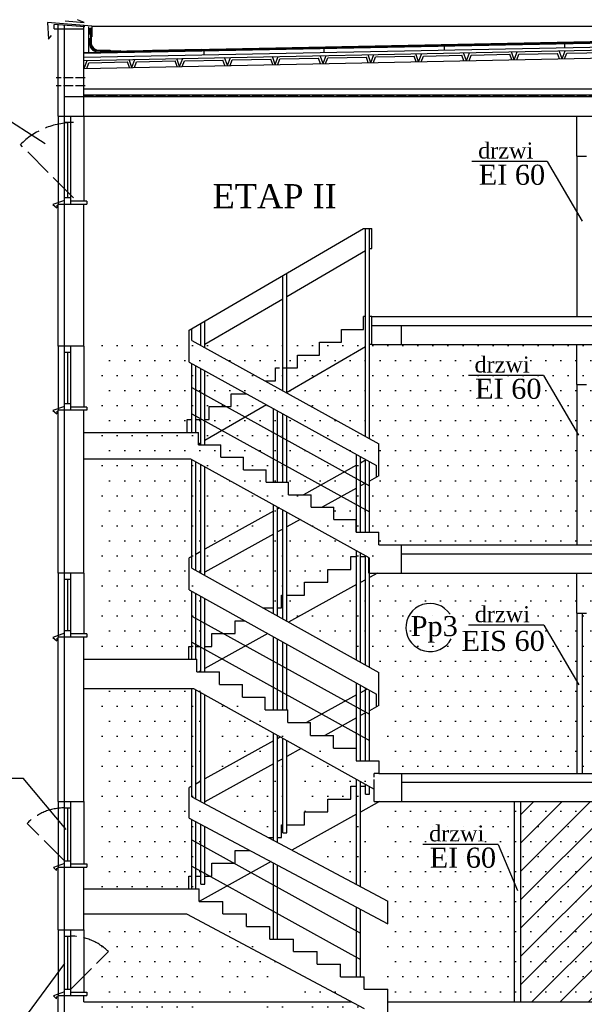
# Model space of a CAD drawing. Extents: x -4334 to 79223, y -1882 to 29514.
# Tile 8 of 60: x 31073 to 31777, y 20749 to 21978. Entities that reach past the tile are written whole.
import ezdxf

# ---------------------------------------------------------------- set-up
doc = ezdxf.new("R2010")
doc.units = 0
doc.header["$MEASUREMENT"] = 0
doc.linetypes.add('ACAD_ISO02W100', pattern=[15, 12, -3])
for name, color, linetype in [('CIENKIE', 251, 'CONTINUOUS'), ('NAPIS', 251, 'CONTINUOUS'), ('PRZERYW', 251, 'ACAD_ISO02W100'), ('SCIANY', 251, 'CONTINUOUS'), ('urzadzenia', 251, 'CONTINUOUS')]:
    doc.layers.add(name, color=color, linetype=linetype)
doc.styles.add('NEWROMAN', font='TIMES.TTF')

msp = doc.modelspace()

# ---------------------------------------------------------------- hatches: boundary and pattern name
at = {"layer": 'urzadzenia', "ltscale": 3}
h = msp.add_hatch(dxfattribs=at)
h.set_pattern_fill('ANSI31', color=256, scale=200, style=0)
h.set_pattern_definition([(45, (-9399.382, 11956.397), (-17.67767, 17.67767), [])])
h.paths.add_polyline_path([(32619.7, 21857.46), (31994.7, 21857.46), (31994.7, 21607.46), (32098.83, 21607.46), (32080.93, 21626.44), (32100.02, 21626.44), (32100.02, 21607.46), (32619.7, 21607.46), (32619.7, 21682.46), (32615.7, 21682.46), (32615.7, 21686.46), (32619.7, 21686.46)])
h.paths.add_polyline_path([(32443.7, 21002.46), (32281.7, 21002.46), (32281.7, 20752.46), (32443.7, 20752.46)])
h.paths.add_polyline_path([(32273.7, 21002.46), (31697.7, 21002.46), (31697.7, 20752.46), (31786.2, 20752.46), (31786.2, 20955.46), (31976.2, 20955.46), (31976.2, 20752.46), (32273.7, 20752.46)])
h.paths.add_polyline_path([(31976.2, 20955.46), (31881.2, 20955.46), (31881.2, 20752.46), (31976.2, 20752.46)], flags=16)
h.paths.add_polyline_path([(31881.2, 20955.46), (31786.2, 20955.46), (31786.2, 20752.46), (31832.58, 20752.46), (31813.58, 20772.61), (31881.2, 20772.61)], flags=17)
h.paths.add_polyline_path([(31782.7, 20722.46), (31678.83, 20722.46), (31152.7, 20722.46), (31152.7, 20680.46), (31152.7, 20638.46), (31152.7, 20472.46), (31678.83, 20472.46), (31782.7, 20472.46)])
h.paths.add_polyline_path([(32619.7, 20722.46), (31942.7, 20722.46), (31942.7, 20472.46), (32619.7, 20472.46)])
h.paths.add_polyline_path([(32545.71, 21712.96), (32545.71, 21751.96), (32565.21, 21751.96), (32565.21, 21712.96)], flags=24)
h.paths.add_polyline_path([(32102.87, 21627.11), (32166.8, 21627.11), (32166.8, 21660.7), (32102.87, 21660.7)], flags=24)
h.paths.add_polyline_path([(32075.12, 21626.57), (32098.44, 21626.57), (32098.44, 21649.89), (32075.12, 21649.89)], flags=24)
h.paths.add_polyline_path([(32196.95, 21607.56), (32615.32, 21607.56), (32615.32, 21649.19), (32196.95, 21649.19)], flags=24)
h.paths.add_polyline_path([(32547.92, 21142.96), (32547.92, 21181.96), (32567.42, 21181.96), (32567.42, 21142.96)], flags=9)
h.paths.add_polyline_path([(32075.12, 21057.83), (32098.44, 21057.83), (32098.44, 21081.15), (32075.12, 21081.15)], flags=9)
h.paths.add_polyline_path([(32101.6, 21058.37), (32166.8, 21058.37), (32166.8, 21091.96), (32101.6, 21091.96)], flags=9)
h.paths.add_polyline_path([(31995.45, 20759.43), (32339.23, 20759.43), (32339.23, 20790.1), (31995.45, 20790.1)], flags=9)
h.paths.add_polyline_path([(31834.72, 20773.28), (31900.43, 20773.28), (31900.43, 20806.87), (31834.72, 20806.87)], flags=25)
h.paths.add_polyline_path([(31806.93, 20783.8), (31836.08, 20783.8), (31836.08, 20812.95), (31806.93, 20812.95)], flags=24)
h.paths.add_polyline_path([(31786.9, 20911.78), (31878.5, 20911.78), (31878.5, 20949.85), (31786.9, 20949.85)], flags=24)
h.paths.add_polyline_path([(31558.92, 20985.92), (31558.92, 21014.08), (31578.42, 21014.08), (31578.42, 20985.92)], flags=9)
h.paths.add_polyline_path([(31565.65, 20857.96), (31565.65, 20896.96), (31585.15, 20896.96), (31585.15, 20857.96)], flags=9)
h.paths.add_polyline_path([(31592.28, 20822.12), (31629.11, 20822.12), (31629.11, 20802.62), (31592.28, 20802.62)], flags=9)
h.paths.add_polyline_path([(31579.09, 20946.98), (31655.08, 20946.98), (31655.08, 20978.35), (31579.09, 20978.35)], flags=9)
h.paths.add_polyline_path([(31559.54, 20913.06), (31651.14, 20913.06), (31651.14, 20951.13), (31559.54, 20951.13)], flags=9)
h.paths.add_polyline_path([(32252.17, 20477.36), (32609.04, 20477.36), (32609.04, 20508.03), (32252.17, 20508.03)], flags=24)
h = msp.add_hatch(dxfattribs=at)
h.set_pattern_fill('DOTS', color=256, scale=300, style=0)
h.set_pattern_definition([(0, (-9380.632, 11671.397), (9.375, 18.75), [0, -18.75])])
h.paths.add_polyline_path([(32013.45, 21002.46), (32013.45, 20952.46), (32013.45, 20752.46), (32118.77, 20752.46), (32099.68, 20772.7), (32118.77, 20772.7), (32118.77, 20752.46), (32638.45, 20752.46), (32638.45, 20832.46), (32634.45, 20832.46), (32634.45, 20836.46), (32638.45, 20836.46), (32638.45, 21002.46)])
h.paths.add_polyline_path([(31959.45, 20912.96), (32001.45, 20912.96), (32001.45, 20952.46), (32001.45, 20975.46), (31959.45, 20975.46)])
h.paths.add_polyline_path([(31798.45, 21002.46), (31798.45, 20983.46), (32001.45, 20983.46), (32001.45, 21002.46)])
h.paths.add_polyline_path([(31931.45, 20912.96), (31931.45, 20975.46), (31806.45, 20975.46), (31806.45, 20912.96)])
h.paths.add_polyline_path([(31806.45, 20884.96), (31806.45, 20822.46), (31931.45, 20822.46), (31931.45, 20884.96)])
h.paths.add_polyline_path([(31959.45, 20822.46), (32001.45, 20822.46), (32001.45, 20884.96), (31959.45, 20884.96)])
h.paths.add_polyline_path([(31798.45, 20814.46), (31798.45, 20752.46), (32001.45, 20752.46), (32001.45, 20814.46)])
h.paths.add_polyline_path([(31786.45, 20952.46), (31786.45, 21002.46), (31697.58, 21002.46), (31537.72, 21002.46), (31527.69, 20996.9), (31527.69, 20884.86), (31539.45, 20878.29), (31539.45, 20837.2), (31527.69, 20830.69), (31527.69, 20768.29), (31539.45, 20768.29), (31539.45, 20752.46), (31697.58, 20752.46), (31786.45, 20752.46)])
h.paths.add_polyline_path([(31511.61, 20893.83), (31511.61, 20987.99), (31426.94, 20941.07)])
h.paths.add_polyline_path([(31408.1, 20793), (31408.1, 20802.85), (31322.51, 20850.61), (31322.51, 20745.57)])
h.paths.add_polyline_path([(31408.1, 20764.42), (31322.51, 20716.99), (31322.51, 20714.7), (31401.7, 20672.46), (31408.1, 20672.46)])
h.paths.add_polyline_path([(31442.66, 20783.57), (31424.5, 20773.51), (31424.5, 20688.46), (31446.82, 20688.46), (31446.82, 20704.46), (31475.7, 20704.46), (31475.7, 20720.46), (31504.57, 20720.46), (31504.57, 20736.46), (31511.61, 20736.46), (31511.61, 20745.09)])
h.paths.add_polyline_path([(31431.01, 20656.83), (31511.61, 20613.84), (31511.61, 20701.49)])
h.paths.add_polyline_path([(31516.61, 20611.17), (31550.45, 20593.13), (31550.45, 20564.79), (31516.61, 20582.84), (31516.61, 20498.79), (31521.07, 20498.79), (31521.07, 20483.13), (31550.45, 20483.13), (31550.45, 20467.46), (31697.58, 20467.46), (31708.45, 20467.46), (31708.45, 20717.46), (31540.42, 20717.46), (31516.61, 20704.27)])
h.paths.add_polyline_path([(31505.82, 20467.46), (31299.58, 20577.46), (31171.45, 20577.46), (31171.45, 20557.46), (31171.45, 20547.49, -0.1359622), (31202.12, 20530.13), (31171.45, 20499.46), (31171.45, 20479.46), (31175.45, 20479.46), (31175.45, 20475.46), (31171.45, 20475.46), (31171.45, 20467.46)])
h.paths.add_polyline_path([(31171.45, 20717.46), (31171.45, 20639.46), (31175.45, 20639.46), (31175.45, 20635.46), (31171.45, 20635.46), (31171.45, 20608.46), (31302.45, 20608.46), (31302.45, 20624.46), (31306.1, 20624.46), (31306.1, 20695.12), (31303.1, 20696.72), (31303.1, 20734.82), (31306.1, 20736.48), (31306.1, 20858.46), (31171.45, 20858.46)])
h.paths.add_polyline_path([(31171.45, 21002.46), (31171.45, 20926.46), (31175.45, 20926.46), (31175.45, 20922.46), (31171.45, 20922.46), (31171.45, 20894.96), (31302.45, 20894.96), (31302.45, 20910.96), (31306.1, 20910.96), (31306.1, 20979.87), (31303.1, 20981.55), (31303.1, 21021.32), (31306.1, 21022.98), (31306.1, 21144.17), (31304.66, 21144.96), (31171.45, 21144.96)])
h.paths.add_polyline_path([(31171.45, 21285.46), (31171.45, 21209.46), (31175.45, 21209.46), (31175.45, 21205.46), (31171.45, 21205.46), (31171.45, 21177.96), (31300.45, 21177.96), (31300.45, 21194.02), (31306.1, 21194.02), (31306.1, 21264.01), (31303.1, 21265.67), (31303.1, 21305.57), (31520.45, 21432.46), (31530.69, 21432.46), (31530.69, 21407.46), (31527.69, 21407.46), (31527.69, 21322.46), (31530.81, 21322.46), (31697.58, 21322.46), (31786.45, 21322.46), (31786.45, 21522.46), (31786.45, 21572.46), (31697.58, 21572.46), (31528.45, 21572.46), (31171.45, 21572.46), (31171.45, 21466.46), (31175.45, 21466.46), (31175.45, 21462.46), (31171.45, 21462.46)])
h.paths.add_polyline_path([(31492.95, 21306.44), (31520.45, 21306.44), (31520.45, 21322.46), (31522.69, 21322.46), (31522.69, 21404.82), (31424.5, 21347.49), (31424.5, 21258.26), (31437.95, 21258.26), (31437.95, 21274.32), (31465.45, 21274.32), (31465.45, 21290.38), (31492.95, 21290.38)], flags=17)
h.paths.add_polyline_path([(31419.5, 21344.57), (31322.51, 21287.95), (31322.51, 21283.5), (31419.5, 21229.86)], flags=17)
h.paths.add_polyline_path([(31522.69, 21284.59), (31424.5, 21227.24), (31424.5, 21227.09), (31522.69, 21172.78)])
h.paths.add_polyline_path([(31322.51, 21032.07), (31408.1, 21079.5), (31408.1, 21087.75), (31322.51, 21135.09)])
h.paths.add_polyline_path([(31322.51, 21003.49), (31322.51, 20999.35), (31394.89, 20958.96), (31408.1, 20958.96), (31408.1, 21050.92)])
h.paths.add_polyline_path([(31424.5, 20974.96), (31446.82, 20974.96), (31446.82, 20990.96), (31475.7, 20990.96), (31475.7, 21006.96), (31504.57, 21006.96), (31504.57, 21022.96), (31511.61, 21022.96), (31511.61, 21030.5), (31441.36, 21069.35), (31424.5, 21060.01)])
h.paths.add_polyline_path([(31697.58, 21037.46), (31786.45, 21037.46), (31786.45, 21237.46), (31786.45, 21287.46), (31697.58, 21287.46), (31530.81, 21287.46), (31527.69, 21287.46), (31527.69, 21170.01), (31539.45, 21163.51), (31539.45, 21123.7), (31527.69, 21117.19), (31527.69, 21053.51), (31539.45, 21053.51), (31539.45, 21037.46)])
h.paths.add_polyline_path([(32555.42, 20844.46), (32555.42, 20910.46), (32588.42, 20910.46), (32588.42, 20844.46)], flags=24)
h.paths.add_polyline_path([(32247.71, 20890.15), (32412.05, 20890.15), (32412.05, 20935.18), (32247.71, 20935.18)], flags=24)
h.paths.add_polyline_path([(32093.87, 20772.83), (32117.19, 20772.83), (32117.19, 20796.15), (32093.87, 20796.15)], flags=24)
h.paths.add_polyline_path([(32120.35, 20773.37), (32185.55, 20773.37), (32185.55, 20806.96), (32120.35, 20806.96)], flags=24)
h.paths.add_polyline_path([(31570.92, 20957.85), (31570.92, 21005.51), (31603.92, 21005.51), (31603.92, 20957.85)], flags=9)
h.paths.add_polyline_path([(31573.22, 20844.46), (31573.22, 20910.46), (31606.22, 20910.46), (31606.22, 20844.46)], flags=24)
h.paths.add_polyline_path([(31628.11, 20816.41), (31697.78, 20816.41), (31697.78, 20783.41), (31628.11, 20783.41)], flags=24)
h.paths.add_polyline_path([(31577.67, 20700.92), (31577.67, 20729.08), (31597.17, 20729.08), (31597.17, 20700.92)], flags=9)
h.paths.add_polyline_path([(31573.15, 20559.46), (31573.15, 20625.46), (31606.15, 20625.46), (31606.15, 20559.46)], flags=24)
h.paths.add_polyline_path([(31598.28, 20548.37), (31660.61, 20548.37), (31660.61, 20515.37), (31598.28, 20515.37)], flags=24)
h.paths.add_polyline_path([(31597.84, 20661.98), (31673.83, 20661.98), (31673.83, 20693.35), (31597.84, 20693.35)], flags=24)
h.paths.add_polyline_path([(31578.29, 20628.06), (31669.89, 20628.06), (31669.89, 20666.13), (31578.29, 20666.13)], flags=24)
h.paths.add_polyline_path([(31214.13, 20496.79), (31214.13, 20548.13), (31247.13, 20548.13), (31247.13, 20496.79)], flags=24)
h.paths.add_polyline_path([(31212.28, 20675.77), (31274.61, 20675.77), (31274.61, 20642.77), (31212.28, 20642.77)], flags=24)
h.paths.add_polyline_path([(31209.45, 20712.36), (31264.45, 20712.36), (31264.45, 20679.36), (31209.45, 20679.36)], flags=24)
h.paths.add_polyline_path([(31209.45, 20998.86), (31264.45, 20998.86), (31264.45, 20965.86), (31209.45, 20965.86)], flags=24)
h.paths.add_polyline_path([(31214.45, 20955.48), (31269.45, 20955.48), (31269.45, 20922.48), (31214.45, 20922.48)], flags=24)
h.paths.add_polyline_path([(31211.78, 21258.23), (31274.11, 21258.23), (31274.11, 21225.23), (31211.78, 21225.23)], flags=24)
h.paths.add_polyline_path([(31234.3, 21153.96), (31234.3, 21201.63), (31267.3, 21201.63), (31267.3, 21153.96)], flags=9)
h.paths.add_polyline_path([(31204.78, 21304.47), (31267.11, 21304.47), (31267.11, 21271.47), (31204.78, 21271.47)], flags=24)
h.paths.add_polyline_path([(31238.41, 21340.38), (31238.41, 21410.04), (31271.41, 21410.04), (31271.41, 21340.38)], flags=24)
h.paths.add_polyline_path([(31591.65, 21414.46), (31591.65, 21480.46), (31624.65, 21480.46), (31624.65, 21414.46)], flags=24)
h.paths.add_polyline_path([(31622.61, 21393.12), (31692.28, 21393.12), (31692.28, 21360.12), (31622.61, 21360.12)], flags=24)
h.paths.add_polyline_path([(31572.35, 21322.88), (31572.35, 21370.54), (31605.35, 21370.54), (31605.35, 21322.88)], flags=24)
h.paths.add_polyline_path([(31325.54, 21450.11), (31489.88, 21450.11), (31489.88, 21495.14), (31325.54, 21495.14)], flags=24)
h.paths.add_polyline_path([(31639.48, 21480.02), (31731.08, 21480.02), (31731.08, 21518.09), (31639.48, 21518.09)], flags=24)
h.paths.add_polyline_path([(31659.02, 21513.95), (31735.02, 21513.95), (31735.02, 21545.31), (31659.02, 21545.31)], flags=24)
h.paths.add_polyline_path([(31628.11, 21116.61), (31697.78, 21116.61), (31697.78, 21083.61), (31628.11, 21083.61)], flags=24)
h.paths.add_polyline_path([(31573.44, 21129.46), (31573.44, 21195.46), (31606.44, 21195.46), (31606.44, 21129.46)], flags=24)
h.paths.add_polyline_path([(31571.53, 21192.67), (31641.72, 21192.67), (31641.72, 21241.94), (31571.53, 21241.94)], flags=25)
h.paths.add_polyline_path([(31654.83, 21220.44), (31730.82, 21220.44), (31730.82, 21251.8), (31654.83, 21251.8)], flags=25)
h.paths.add_polyline_path([(31618.02, 21183.35), (31730.24, 21183.35), (31730.24, 21221.69), (31618.02, 21221.69)], flags=25)

# ---------------------------------------------------------------- linework, layer by layer
at = {"layer": 'CIENKIE', "ltscale": 3}
for p, q in [((31129.7, 21976.39), (31153.32, 21974.07)), ((31153.32, 21974.07), (31144.98, 21977.78)), ((31107.66, 21974.1), (31108.61, 21953.32)), ((31162.66, 21969.68), (31107.66, 21974.1)), ((31154.2, 21968.78), (31115.7, 21971.88)), ((31128.7, 21852.46), (31128.7, 21971.44)), ((31162.66, 21969.68), (31162.66, 21956.39)), ((32609.74, 21969.13), (31162.66, 21969.13)), ((31108.61, 21953.32), (31112.66, 21958.12)), ((31162.66, 21956.39), (31160.09, 21961.27)), ((31160.16, 21954.65), (31160.16, 21946.69)), ((31152.72, 21935.97), (31886.2, 21950.64)), ((31152.82, 21930.98), (31886.2, 21945.64)), ((31152.9, 21926.98), (31882.04, 21941.56)), ((31749.1, 21928.9), (31745.59, 21938.83)), ((31749.1, 21928.9), (31752.91, 21938.98)), ((31153.1, 21916.98), (31886.2, 21931.64)), ((31153.1, 21916.98), (31156.91, 21927.06)), ((31184.44, 21938.34), (31168.34, 21938.34)), ((31212.7, 21918.17), (31209.19, 21928.1)), ((31212.7, 21918.17), (31216.51, 21928.25)), ((31218.6, 21925.29), (31266.68, 21926.25)), ((31269.14, 21919.3), (31266.68, 21926.25)), ((31272.3, 21919.36), (31268.79, 21929.29)), ((31272.3, 21919.36), (31276.11, 21929.44)), ((31275.53, 21919.43), (31278.2, 21926.48)), ((31278.2, 21926.48), (31326.28, 21927.44)), ((31328.74, 21920.49), (31326.28, 21927.44)), ((31331.9, 21920.55), (31328.39, 21930.49)), ((31331.9, 21920.55), (31335.71, 21930.63)), ((31335.13, 21920.62), (31337.8, 21927.67)), ((31337.8, 21927.67), (31385.88, 21928.64)), ((31388.34, 21921.68), (31385.88, 21928.64)), ((31391.5, 21921.75), (31387.99, 21931.68)), ((31391.5, 21921.75), (31395.31, 21931.82)), ((31394.73, 21921.81), (31397.4, 21928.87)), ((31397.4, 21928.87), (31445.48, 21929.83)), ((31447.94, 21922.88), (31445.48, 21929.83)), ((31451.1, 21922.94), (31447.59, 21932.87)), ((31451.1, 21922.94), (31454.91, 21933.02)), ((31454.33, 21923), (31457, 21930.06)), ((31457, 21930.06), (31505.08, 21931.02)), ((31507.54, 21924.07), (31505.08, 21931.02)), ((31510.7, 21924.13), (31507.19, 21934.06)), ((31510.7, 21924.13), (31514.51, 21934.21)), ((31513.93, 21924.2), (31516.6, 21931.25)), ((31516.6, 21931.25), (31564.68, 21932.21)), ((31567.14, 21925.26), (31564.68, 21932.21)), ((31570.3, 21925.32), (31566.79, 21935.25)), ((31570.3, 21925.32), (31574.11, 21935.4)), ((31573.53, 21925.39), (31576.2, 21932.44)), ((31576.2, 21932.44), (31624.28, 21933.4)), ((31626.74, 21926.45), (31624.28, 21933.4)), ((31629.9, 21926.51), (31626.39, 21936.45)), ((31629.9, 21926.51), (31633.71, 21936.59)), ((31633.13, 21926.58), (31635.8, 21933.63)), ((31635.8, 21933.63), (31683.88, 21934.6)), ((31686.34, 21927.64), (31683.88, 21934.6)), ((31689.5, 21927.71), (31685.99, 21937.64)), ((31689.5, 21927.71), (31693.31, 21937.78)), ((31692.73, 21927.77), (31695.4, 21934.83)), ((31695.4, 21934.83), (31743.48, 21935.79)), ((31745.94, 21928.84), (31743.48, 21935.79)), ((31752.33, 21928.96), (31755, 21936.02)), ((31755, 21936.02), (31808.76, 21937.09)), ((31156.33, 21917.04), (31159, 21924.1)), ((31159, 21924.1), (31207.08, 21925.06)), ((31209.54, 21918.11), (31207.08, 21925.06)), ((31215.93, 21918.24), (31218.6, 21925.29)), ((31104.5, 21822.93), (30969.81, 21908.95)), ((32643.7, 21881.46), (31128.7, 21881.46)), ((32619.7, 21883.46), (31152.7, 21883.46)), ((31120.7, 21857.46), (31120.7, 21747.46)), ((31136.7, 21747.46), (31136.7, 21857.46)), ((31152.7, 21857.46), (31152.7, 21751.46)), ((31128.7, 21287.46), (31128.7, 21852.46)), ((31136.7, 21849.46), (31128.7, 21849.46)), ((31132.7, 21755.46), (31132.7, 21849.46)), ((31767.7, 21807.46), (31767.7, 21607.46)), ((31730.67, 21800.87), (31636.8, 21800.87)), ((31730.67, 21800.87), (31774.07, 21726.45)), ((31136.7, 21755.46), (31128.7, 21755.46)), ((31128.84, 21752.23), (31114.04, 21747.04)), ((31114.04, 21747.04), (31118.98, 21742.89)), ((31118.98, 21742.89), (31119.5, 21746.26)), ((31156.7, 21751.46), (31136.7, 21751.46)), ((31156.7, 21751.46), (31156.7, 21747.46)), ((31503.94, 21607.46), (31501.7, 21607.46)), ((31501.7, 21591.44), (31501.7, 21607.46)), ((31512.06, 21607.46), (31508.94, 21607.46)), ((31512.06, 21596.46), (32643.7, 21596.46)), ((31548.82, 21572.46), (31548.82, 21596.46)), ((31474.2, 21575.38), (31474.2, 21591.44)), ((31474.2, 21591.44), (31501.7, 21591.44)), ((31120.7, 21570.46), (31120.7, 21490.46)), ((31136.7, 21490.46), (31136.7, 21570.46)), ((31152.7, 21570.46), (31152.7, 21494.46)), ((31446.7, 21559.32), (31446.7, 21575.38)), ((31446.7, 21575.38), (31474.2, 21575.38)), ((31512.06, 21572.46), (31508.86, 21572.46)), ((31136.7, 21562.46), (31128.7, 21562.46)), ((31132.7, 21498.46), (31132.7, 21562.46)), ((31503.94, 21569.59), (31405.61, 21512.16)), ((31419.2, 21543.26), (31419.2, 21559.32)), ((31419.2, 21559.32), (31446.7, 21559.32)), ((31391.7, 21527.2), (31391.7, 21543.26)), ((31391.7, 21543.26), (31396.72, 21543.26)), ((31401.72, 21543.26), (31419.2, 21543.26)), ((31726.16, 21533.9), (31632.28, 21533.9)), ((31726.16, 21533.9), (31769.55, 21459.48)), ((31378.43, 21527.2), (31391.7, 21527.2)), ((31767.7, 21522.46), (31767.7, 21322.46)), ((31336.7, 21495.08), (31336.7, 21511.14)), ((31336.7, 21511.14), (31355.82, 21511.14)), ((31136.7, 21498.46), (31128.7, 21498.46)), ((31380.49, 21497.49), (31303.76, 21452.68)), ((31128.84, 21495.23), (31114.04, 21490.04)), ((31114.04, 21490.04), (31118.98, 21485.89)), ((31118.98, 21485.89), (31119.5, 21489.26)), ((31156.7, 21494.46), (31136.7, 21494.46)), ((31156.7, 21494.46), (31156.7, 21490.46)), ((31309.2, 21479.02), (31309.2, 21495.08)), ((31309.2, 21495.08), (31336.7, 21495.08)), ((31281.7, 21479.02), (31287.35, 21479.02)), ((31281.7, 21462.96), (31281.7, 21479.02)), ((31292.35, 21479.02), (31298.76, 21479.02)), ((31303.76, 21479.02), (31309.2, 21479.02)), ((31298.76, 21449.76), (31295.7, 21447.97)), ((31548.82, 21287.46), (31548.82, 21322.46)), ((31485.82, 21291.96), (31485.82, 21307.96)), ((31485.82, 21307.96), (31492.86, 21307.96)), ((31497.86, 21307.96), (31503.94, 21307.96)), ((31548.82, 21311.46), (32643.7, 21311.46)), ((31456.95, 21275.96), (31456.95, 21291.96)), ((31456.95, 21291.96), (31485.82, 21291.96)), ((31120.7, 21287.46), (31120.7, 21207.46)), ((31128.7, 20680.46), (31128.7, 21287.46)), ((31136.7, 21279.46), (31128.7, 21279.46)), ((31132.7, 21215.46), (31132.7, 21279.46)), ((31136.7, 21207.46), (31136.7, 21287.46)), ((31152.7, 21287.46), (31152.7, 21211.46)), ((31428.07, 21259.96), (31428.07, 21275.96)), ((31428.07, 21275.96), (31456.95, 21275.96)), ((31503.94, 21279.13), (31497.86, 21275.77)), ((31518.97, 21287.46), (31508.94, 21281.9)), ((31492.86, 21272.99), (31408.19, 21226.07)), ((31399.2, 21259.96), (31400.75, 21259.96)), ((31399.2, 21243.96), (31399.2, 21259.96)), ((31405.75, 21259.96), (31428.07, 21259.96)), ((31376.14, 21243.96), (31389.35, 21243.96)), ((31394.35, 21243.96), (31399.2, 21243.96)), ((31341.45, 21211.96), (31341.45, 21227.96)), ((31341.45, 21227.96), (31353.5, 21227.96)), ((31767.7, 21237.46), (31767.7, 21037.46)), ((31774.03, 21237.46), (31774.03, 21037.46)), ((31136.7, 21215.46), (31128.7, 21215.46)), ((31726.47, 21222.36), (31632.6, 21222.36)), ((31726.47, 21222.36), (31769.87, 21147.94)), ((31128.84, 21212.23), (31114.04, 21207.04)), ((31114.04, 21207.04), (31118.98, 21202.89)), ((31118.98, 21202.89), (31119.5, 21206.26)), ((31156.7, 21211.46), (31156.7, 21207.46)), ((31382.44, 21211.81), (31303.76, 21168.21)), ((31312.57, 21195.96), (31312.57, 21211.96)), ((31312.57, 21211.96), (31341.45, 21211.96)), ((31283.7, 21195.96), (31287.35, 21195.96)), ((31283.7, 21179.96), (31283.7, 21195.96)), ((31292.35, 21195.96), (31298.76, 21195.96)), ((31303.76, 21195.96), (31312.57, 21195.96)), ((31298.76, 21165.44), (31296.7, 21164.3)), ((30824.47, 21031.37), (31077.29, 21031.37)), ((31130.88, 20967.43), (31077.29, 21031.37)), ((31549.07, 21037.46), (31549.07, 21002.46)), ((31485.82, 21021.46), (31492.86, 21021.46)), ((31485.82, 21005.46), (31485.82, 21021.46)), ((31497.86, 21021.46), (31503.94, 21021.46)), ((31514.7, 21002.46), (31514.7, 21017.91)), ((31549.07, 21026.46), (32643.7, 21026.46)), ((31456.95, 21005.46), (31485.82, 21005.46)), ((31456.95, 20989.46), (31456.95, 21005.46)), ((31120.7, 21002.46), (31120.7, 20920.46)), ((31128.7, 20994.46), (31136.7, 20994.46)), ((31132.7, 20928.46), (31132.7, 20994.46)), ((31136.7, 20920.46), (31136.7, 21002.46)), ((31152.7, 21002.46), (31152.7, 20924.46)), ((31521.67, 21002.46), (31497.86, 20989.27)), ((31689.7, 20752.46), (31689.7, 21002.46)), ((31697.7, 20752.46), (31697.7, 21002.46)), ((31492.86, 20986.49), (31412.26, 20941.83)), ((31428.07, 20989.46), (31456.95, 20989.46)), ((31428.07, 20973.46), (31428.07, 20989.46)), ((31399.2, 20973.46), (31400.75, 20973.46)), ((31399.2, 20957.46), (31399.2, 20973.46)), ((31405.75, 20973.46), (31428.07, 20973.46)), ((31382.95, 20957.46), (31389.35, 20957.46)), ((31394.35, 20957.46), (31399.2, 20957.46)), ((31669.49, 20948.91), (31575.61, 20948.91)), ((31669.49, 20948.91), (31693.69, 20891.25)), ((31341.45, 20941.46), (31359.83, 20941.46)), ((31341.45, 20925.46), (31341.45, 20941.46)), ((31128.49, 20924.97), (31114.94, 20919.89)), ((31114.94, 20919.89), (31118.61, 20916.23)), ((31118.61, 20916.23), (31119.18, 20919.33)), ((31128.7, 20928.46), (31136.7, 20928.46)), ((31136.7, 20924.46), (31156.7, 20924.46)), ((31156.7, 20924.46), (31156.7, 20920.46)), ((31386.2, 20927.39), (31296.7, 20877.8)), ((31312.57, 20925.46), (31341.45, 20925.46)), ((31312.57, 20909.46), (31312.57, 20925.46)), ((31283.7, 20909.46), (31287.35, 20909.46)), ((31283.7, 20893.46), (31283.7, 20909.46)), ((31292.35, 20909.46), (31298.76, 20909.46)), ((31303.76, 20909.46), (31312.57, 20909.46)), ((31120.7, 20842.46), (31120.7, 20760.46)), ((31128.7, 20834.46), (31136.7, 20834.46)), ((31132.7, 20768.46), (31132.7, 20834.46)), ((31136.7, 20760.46), (31136.7, 20842.46)), ((31152.7, 20842.46), (31152.7, 20764.46)), ((31061.82, 20708.92), (31129.19, 20800.43)), ((31128.49, 20764.97), (31114.94, 20759.89)), ((31114.94, 20759.89), (31118.61, 20756.23)), ((31118.61, 20756.23), (31119.18, 20759.33)), ((31128.7, 20768.46), (31136.7, 20768.46)), ((31136.7, 20764.46), (31156.7, 20764.46)), ((31156.7, 20764.46), (31156.7, 20760.46))]:
    msp.add_line(p, q, dxfattribs=at)
for centre, radius, start, end in [((31169.17, 21947.34), 9.04, 175.88893, 264.70739), ((31584.48, 21219.51), 30, 33.61987, 331.66151)]:
    msp.add_arc(centre, radius, start, end, dxfattribs=at)
at = {"layer": 'PRZERYW'}
for p, q in [((31154.5, 21905.07), (31118.27, 21905.07)), ((31154.5, 21895.07), (31118.27, 21895.07)), ((32619.7, 21882.46), (31152.7, 21882.46)), ((31514.7, 21017.91), (31514.7, 21037.46))]:
    msp.add_line(p, q, dxfattribs=at)
at = {"layer": 'PRZERYW', "ltscale": 3}
for p, q in [((31140.09, 21755.46), (31073.62, 21821.93)), ((31520.7, 21037.46), (31514.7, 21037.46)), ((31128.7, 20928.46), (31082.03, 20975.13)), ((31136.7, 20768.46), (31183.37, 20815.13))]:
    msp.add_line(p, q, dxfattribs=at)
for centre, radius, start, end in [((31140.09, 21755.46), 94, 90, 135), ((31128.7, 20928.46), 66, 90, 135), ((31136.7, 20768.46), 66, 45, 90)]:
    msp.add_arc(centre, radius, start, end, dxfattribs=at)
at = {"layer": 'SCIANY', "ltscale": 3}
for p, q in [((31115.7, 21966.44), (31115.7, 21971.88)), ((31115.7, 21966.44), (31152.7, 21966.44)), ((31120.7, 21857.46), (31120.7, 21971.44)), ((31152.7, 21857.46), (31152.7, 21971.44)), ((31185.73, 21938.54), (31886.2, 21952.54)), ((31238.43, 21939.69), (31299.06, 21940.9)), ((31302.7, 21933.97), (31302.7, 21938.97)), ((31452.7, 21936.97), (31452.7, 21941.97)), ((31602.7, 21939.97), (31602.7, 21944.97)), ((31752.7, 21942.97), (31752.7, 21947.97)), ((31120.7, 21857.46), (32619.7, 21857.46)), ((31767.7, 21807.46), (31767.7, 21857.46)), ((31767.7, 21807.46), (31779.7, 21807.46)), ((31120.7, 21570.46), (31120.7, 21747.46)), ((31120.7, 21747.46), (31156.7, 21747.46)), ((31152.7, 21570.46), (31152.7, 21747.46)), ((31512.06, 21572.46), (31512.06, 21607.46)), ((31512.06, 21607.46), (32619.7, 21607.46)), ((31152.7, 21570.46), (31120.7, 21570.46)), ((31512.06, 21572.46), (32651.7, 21572.46)), ((31767.7, 21522.46), (31767.7, 21572.46)), ((31767.7, 21522.46), (31779.7, 21522.46)), ((31156.7, 21490.46), (31120.7, 21490.46)), ((31120.7, 21287.46), (31120.7, 21490.46)), ((31152.7, 21287.46), (31152.7, 21490.46)), ((31152.7, 21462.96), (31295.7, 21462.96)), ((31295.7, 21447.4), (31295.7, 21462.96)), ((31295.7, 21447.4), (31323.82, 21447.4)), ((31323.82, 21431.85), (31323.82, 21447.4)), ((31152.7, 21429.96), (31285.91, 21429.96)), ((31285.91, 21429.96), (31508.3, 21306.96)), ((31323.82, 21431.85), (31351.95, 21431.85)), ((31351.95, 21416.29), (31351.95, 21431.85)), ((31351.95, 21416.29), (31380.07, 21416.29)), ((31380.07, 21400.73), (31380.07, 21416.29)), ((31380.07, 21400.73), (31408.2, 21400.73)), ((31408.2, 21385.18), (31408.2, 21400.73)), ((31408.2, 21385.18), (31436.32, 21385.18)), ((31436.32, 21369.62), (31436.32, 21385.18)), ((31436.32, 21369.62), (31464.45, 21369.62)), ((31464.45, 21354.07), (31464.45, 21369.62)), ((31464.45, 21354.07), (31492.57, 21354.07)), ((31492.57, 21338.51), (31492.57, 21354.07)), ((31492.57, 21338.51), (31520.7, 21338.51)), ((31520.7, 21322.46), (31520.7, 21338.51)), ((31520.7, 21322.46), (32619.7, 21322.46)), ((31508.3, 21287.46), (31508.3, 21306.96)), ((31152.7, 21287.46), (31120.7, 21287.46)), ((31508.3, 21287.46), (32651.7, 21287.46)), ((31767.7, 21237.46), (31767.7, 21287.46)), ((31767.7, 21237.46), (31779.7, 21237.46)), ((31156.7, 21207.46), (31120.7, 21207.46)), ((31120.7, 21002.46), (31120.7, 21207.46)), ((31156.7, 21211.46), (31136.7, 21211.46)), ((31152.7, 21002.46), (31152.7, 21207.46)), ((31152.7, 21179.96), (31293.7, 21179.96)), ((31293.7, 21164.13), (31293.7, 21179.96)), ((31293.7, 21164.13), (31322.07, 21164.13)), ((31322.07, 21148.29), (31322.07, 21164.13)), ((31152.7, 21143.46), (31289.69, 21143.46)), ((31289.69, 21143.46), (31514.7, 21017.91)), ((31322.07, 21148.29), (31350.45, 21148.29)), ((31350.45, 21132.46), (31350.45, 21148.29)), ((31350.45, 21132.46), (31378.82, 21132.46)), ((31378.82, 21116.63), (31378.82, 21132.46)), ((31378.82, 21116.63), (31407.2, 21116.63)), ((31407.2, 21100.79), (31407.2, 21116.63)), ((31407.2, 21100.79), (31435.57, 21100.79)), ((31435.57, 21084.96), (31435.57, 21100.79)), ((31435.57, 21084.96), (31463.95, 21084.96)), ((31463.95, 21069.13), (31463.95, 21084.96)), ((31463.95, 21069.13), (31492.32, 21069.13)), ((31492.32, 21069.13), (31492.32, 21053.29)), ((31492.32, 21053.29), (31520.7, 21053.29)), ((31520.7, 21053.29), (31520.7, 21037.46)), ((31520.7, 21037.46), (32619.7, 21037.46)), ((31120.7, 21002.46), (31152.7, 21002.46)), ((31514.7, 21002.46), (32643.7, 21002.46)), ((31120.7, 20920.46), (31156.7, 20920.46)), ((31120.7, 20842.46), (31120.7, 20920.46)), ((31152.7, 20842.46), (31152.7, 20920.46)), ((31152.7, 20893.46), (31296.7, 20893.46)), ((31296.7, 20877.79), (31296.7, 20893.46)), ((31296.7, 20877.79), (31326.07, 20877.79)), ((31326.07, 20862.13), (31326.07, 20877.79)), ((31152.7, 20862.46), (31280.83, 20862.46)), ((31280.83, 20862.46), (31502.32, 20744.33)), ((31326.07, 20862.13), (31355.45, 20862.13)), ((31355.45, 20846.46), (31355.45, 20862.13)), ((31355.45, 20846.46), (31384.82, 20846.46)), ((31384.82, 20830.79), (31384.82, 20846.46)), ((31120.7, 20842.46), (31152.7, 20842.46)), ((31384.82, 20830.79), (31414.2, 20830.79)), ((31414.2, 20815.13), (31414.2, 20830.79)), ((31414.2, 20815.13), (31443.57, 20815.13)), ((31443.57, 20799.46), (31443.57, 20815.13)), ((31443.57, 20799.46), (31472.95, 20799.46)), ((31472.95, 20783.79), (31472.95, 20799.46)), ((31472.95, 20783.79), (31502.32, 20783.79)), ((31502.32, 20768.13), (31502.32, 20783.79)), ((31120.7, 20760.46), (31156.7, 20760.46)), ((31120.7, 20704.88), (31120.7, 20760.46)), ((31152.7, 20752.46), (31152.7, 20760.46)), ((31502.32, 20768.13), (31531.7, 20768.13)), ((31531.7, 20722.46), (31531.7, 20768.13)), ((31152.7, 20752.46), (31487.07, 20752.46)), ((31531.7, 20752.46), (32691.7, 20752.46))]:
    msp.add_line(p, q, dxfattribs=at)
at = {"layer": 'urzadzenia', "ltscale": 3}
for p, q in [((31159.2, 21936.6), (31159.2, 21968.78)), ((31160.03, 21967.35), (31160.03, 21961.13)), ((31161.03, 21967.54), (31161.03, 21961.33)), ((31152.7, 21936.97), (31886.2, 21951.64)), ((31152.7, 21936.47), (31886.2, 21951.14)), ((31160.03, 21961.13), (31161.01, 21958.73)), ((31161.01, 21958.73), (31161.01, 21948.97)), ((31161.03, 21961.33), (31162.01, 21958.93)), ((31162.01, 21958.93), (31162.01, 21948.07)), ((31169.5, 21939.04), (31185.1, 21939.04)), ((31171.4, 21939.7), (31185.1, 21939.7)), ((31185.1, 21939.7), (31186.96, 21939.04)), ((31185.1, 21939.04), (31185.83, 21938.46)), ((31186.96, 21939.04), (31198.85, 21939.26)), ((31284.35, 21590.57), (31501.7, 21717.46)), ((31501.7, 21717.46), (31511.94, 21717.46)), ((31503.94, 21457.78), (31503.94, 21717.46)), ((31508.94, 21455.01), (31508.94, 21717.46)), ((31511.94, 21692.46), (31511.94, 21717.46)), ((31405.75, 21632.49), (31503.94, 21689.82)), ((31508.94, 21692.46), (31511.94, 21692.46)), ((31400.75, 21514.86), (31400.75, 21658.52)), ((31405.75, 21512.09), (31405.75, 21661.44)), ((31303.76, 21572.95), (31400.75, 21629.57)), ((31298.76, 21571.27), (31298.76, 21598.98)), ((31303.76, 21568.5), (31303.76, 21601.9)), ((31284.35, 21550.67), (31284.35, 21590.57)), ((31287.35, 21577.58), (31287.35, 21592.32)), ((31287.35, 21577.58), (31520.7, 21448.51)), ((31284.35, 21550.67), (31517.7, 21421.6)), ((31287.35, 21462.96), (31287.35, 21549.01)), ((31292.35, 21462.96), (31292.35, 21546.24)), ((31298.76, 21447.4), (31298.76, 21542.7)), ((31303.76, 21447.4), (31303.76, 21539.93)), ((31287.35, 21518.98), (31508.94, 21396.42)), ((31287.35, 21486.24), (31508.94, 21363.67)), ((31389.35, 21400.73), (31389.35, 21492.59)), ((31394.35, 21400.73), (31394.35, 21489.83)), ((31400.75, 21400.73), (31400.75, 21486.29)), ((31405.75, 21400.73), (31405.75, 21483.52)), ((31520.7, 21408.7), (31520.7, 21448.51)), ((31492.86, 21338.51), (31492.86, 21435.34)), ((31287.35, 21293.5), (31287.35, 21429.17)), ((31292.35, 21290.71), (31292.35, 21426.4)), ((31298.76, 21287.14), (31298.76, 21422.86)), ((31497.86, 21338.51), (31497.86, 21432.57)), ((31505.04, 21428.6), (31497.86, 21424.63)), ((31503.94, 21338.51), (31503.94, 21429.21)), ((31508.94, 21338.51), (31508.94, 21426.45)), ((31303.76, 21284.35), (31303.76, 21420.09)), ((31492.86, 21421.86), (31426.67, 21385.18)), ((31517.7, 21407.04), (31517.7, 21421.6)), ((31503.94, 21399.42), (31497.86, 21396.05)), ((31520.7, 21408.7), (31508.94, 21402.19)), ((31492.86, 21393.28), (31450.17, 21369.62)), ((31389.35, 21364.5), (31303.76, 21317.07)), ((31389.35, 21236.59), (31389.35, 21372.75)), ((31394.35, 21233.8), (31394.35, 21369.98)), ((31396.8, 21368.63), (31394.35, 21367.27)), ((31400.75, 21230.23), (31400.75, 21366.44)), ((31405.75, 21227.44), (31405.75, 21363.68)), ((31422.61, 21354.35), (31405.75, 21345.01)), ((31400.75, 21342.24), (31394.35, 21338.69)), ((31389.35, 21335.92), (31303.76, 21288.49)), ((31298.76, 21314.3), (31292.35, 21310.75)), ((31492.86, 21178.83), (31492.86, 21315.5)), ((31497.86, 21176.04), (31497.86, 21312.73)), ((31287.35, 21307.98), (31284.35, 21306.32)), ((31284.35, 21266.55), (31284.35, 21306.32)), ((31503.94, 21172.65), (31503.94, 21309.37)), ((31508.94, 21169.86), (31508.94, 21306.6)), ((31287.35, 21293.5), (31520.7, 21163.29)), ((31284.35, 21266.55), (31517.7, 21136.34)), ((31287.35, 21179.96), (31287.35, 21264.87)), ((31292.35, 21179.96), (31292.35, 21262.08)), ((31298.76, 21164.13), (31298.76, 21258.51)), ((31303.76, 21164.13), (31303.76, 21255.72)), ((31287.35, 21233.77), (31508.94, 21111.2)), ((31389.35, 21116.63), (31389.35, 21207.96)), ((31394.35, 21116.63), (31394.35, 21205.17)), ((31400.75, 21116.63), (31400.75, 21201.6)), ((31287.35, 21201.02), (31508.94, 21078.46)), ((31405.75, 21116.63), (31405.75, 21198.81)), ((31520.7, 21122.2), (31520.7, 21163.29)), ((31287.35, 21008.45), (31287.35, 21143.46)), ((31292.35, 21005.78), (31292.35, 21141.98)), ((31492.86, 21053.29), (31492.86, 21150.2)), ((31497.86, 21053.29), (31497.86, 21147.41)), ((31506.21, 21142.75), (31497.86, 21138.13)), ((31503.94, 21053.29), (31503.94, 21144.02)), ((31508.94, 21053.29), (31508.94, 21141.23)), ((31298.76, 21002.36), (31298.76, 21138.4)), ((31303.76, 20999.7), (31303.76, 21135.61)), ((31492.86, 21135.36), (31430.48, 21100.79)), ((31517.7, 21120.54), (31517.7, 21136.34)), ((31520.7, 21122.2), (31508.94, 21115.69)), ((31492.86, 21106.78), (31453.49, 21084.96)), ((31503.94, 21112.92), (31497.86, 21109.55)), ((31389.35, 20954.05), (31389.35, 21087.85)), ((31394.35, 20951.38), (31394.35, 21085.06)), ((31398.21, 21082.91), (31394.35, 21080.77)), ((31400.75, 20963.46), (31400.75, 21081.49)), ((31405.75, 20963.46), (31405.75, 21078.7)), ((31389.35, 21078), (31303.76, 21030.57)), ((31423.91, 21068.57), (31405.75, 21058.51)), ((31400.75, 21055.74), (31394.35, 21052.19)), ((31389.35, 21049.42), (31303.76, 21001.99)), ((31492.86, 20898.84), (31492.86, 21030.09)), ((31287.35, 21021.48), (31284.35, 21019.82)), ((31284.35, 20981.72), (31284.35, 21019.82)), ((31298.76, 21027.8), (31292.35, 21024.25)), ((31497.86, 20896.17), (31497.86, 21027.3)), ((31503.94, 21011.46), (31503.94, 21023.91)), ((31508.94, 21011.46), (31508.94, 21021.12)), ((31287.35, 21008.45), (31531.7, 20878.13)), ((31503.94, 21011.46), (31508.94, 21011.46)), ((31284.35, 20981.72), (31531.7, 20849.79)), ((31287.35, 20893.46), (31287.35, 20980.12)), ((31292.35, 20893.46), (31292.35, 20977.45)), ((31298.76, 20899.46), (31298.76, 20974.03)), ((31303.76, 20899.46), (31303.76, 20971.36)), ((31400.75, 20963.46), (31405.75, 20963.46)), ((31287.35, 20954.68), (31497.86, 20838.24)), ((31287.35, 20921.94), (31497.86, 20805.5)), ((31389.35, 20830.79), (31389.35, 20925.71)), ((31394.35, 20830.79), (31394.35, 20923.05)), ((31298.76, 20899.46), (31303.76, 20899.46)), ((31492.86, 20783.79), (31492.86, 20870.5)), ((31531.7, 20849.79), (31531.7, 20878.13)), ((31497.86, 20783.79), (31497.86, 20867.84))]:
    msp.add_line(p, q, dxfattribs=at)
at = {"layer": 'urzadzenia', "ltscale": 15}
msp.add_line((32619.7, 21890.96), (31152.7, 21890.96), dxfattribs=at)
at = {"layer": 'urzadzenia', "ltscale": 3}
for centre, radius, start, end in [((31171.11, 21949.01), 10.09, 179.81816, 279.16218), ((31171.83, 21949.63), 9.94, 188.68529, 272.46441)]:
    msp.add_arc(centre, radius, start, end, dxfattribs=at)

# ---------------------------------------------------------------- texts
at = {"layer": 'NAPIS', "ltscale": 3, "style": 'NEWROMAN'}
for s, height, p in [('drzwi  ', 20, (31644.52, 21804.58)), ('  EI 60', 25, (31626.32, 21771.8)), ('ETAP II', 30, (31313.39, 21742.64)), ('drzwi  ', 20, (31640, 21537.61)), ('  EI 60', 25, (31621.8, 21504.83)), ('drzwi  ', 20, (31640.32, 21226.07)), ('Pp3', 25, (31560.38, 21208.78)), ('  EIS 60', 25, (31604.9, 21190.3)), ('drzwi  ', 20, (31583.33, 20952.62)), ('  EI 60', 25, (31565.13, 20919.84))]:
    msp.add_text(s, height=height, dxfattribs=at).set_placement(p)

doc.saveas('drawing.dxf')
